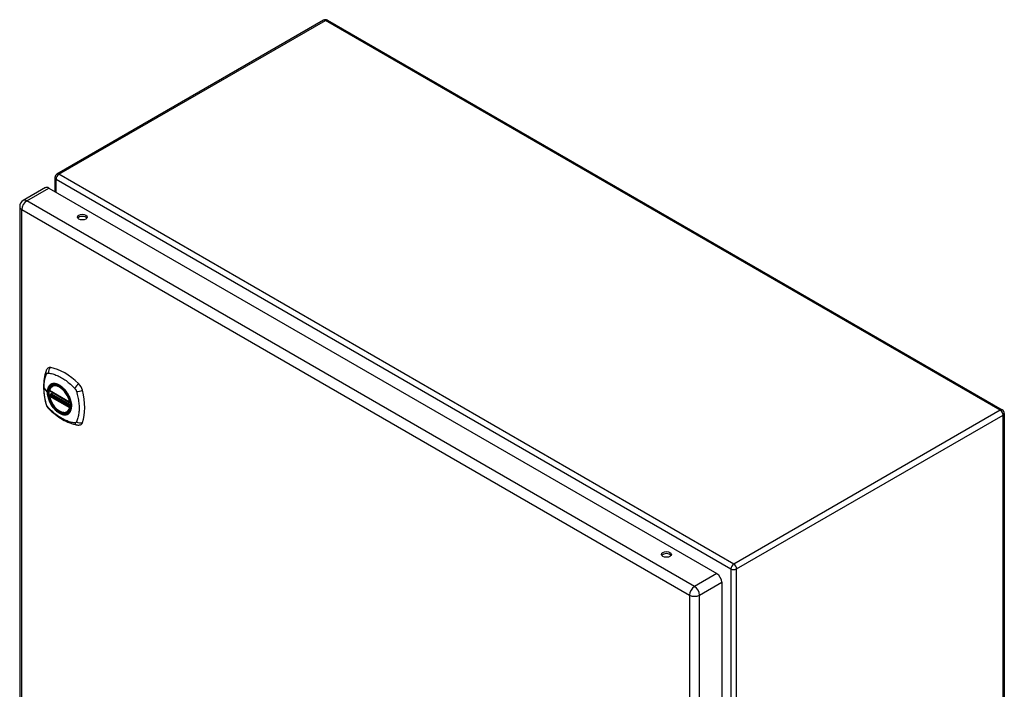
# Model space of a CAD drawing. Header units: inches. Extents: x 114.4 to 134.9, y 39.5 to 67.5.
# Tile 3 of 3: x 114.4 to 134.9, y 53.6 to 67.5. Entities that reach past the tile are written whole.
import ezdxf

# ---------------------------------------------------------------- set-up
doc = ezdxf.new("R2010")
doc.units = ezdxf.units.IN
doc.header["$MEASUREMENT"] = 0
doc.layers.add('Visible Edges(ANSI)', color=7, linetype='Continuous', lineweight=25)
doc.layers.add('Visible Tangent Edges(ANSI)', color=7, linetype='Continuous', lineweight=25)

msp = doc.modelspace()

# ---------------------------------------------------------------- linework, layer by layer
at = {"layer": 'Visible Edges(ANSI)'}
for p, q in [((120.719, 67.463), (115.181, 64.266)), ((120.803, 67.463), (134.827, 59.367)), ((115.139, 64.193), (115.139, 63.906)), ((114.943, 63.985), (114.481, 63.718)), ((115.016, 63.977), (128.894, 55.965)), ((114.408, 63.591), (114.408, 47.661)), ((115.033, 59.763), (115.446, 59.524)), ((115.089, 59.867), (115.099, 59.873)), ((115.033, 59.668), (115.046, 59.676)), ((115.052, 59.688), (115.052, 59.69)), ((115.057, 59.702), (115.098, 59.725)), ((115.402, 59.325), (115.412, 59.331)), ((134.869, 59.294), (134.869, 43.101)), ((128.997, 55.786), (128.997, 39.856))]:
    msp.add_line(p, q, dxfattribs=at)
at = {"layer": 'Visible Edges(ANSI)', "flags": 128}
for points in [[(114.955, 60.177), (114.948, 60.155), (114.941, 60.136), (114.936, 60.117), (114.931, 60.099), (114.927, 60.08), (114.923, 60.061), (114.915, 60.021), (114.91, 59.98), (114.906, 59.939), (114.903, 59.896), (114.902, 59.853), (114.903, 59.81), (114.906, 59.766), (114.909, 59.721), (114.915, 59.676), (114.922, 59.631), (114.93, 59.585), (114.94, 59.54), (114.945, 59.517), (114.948, 59.505), (114.952, 59.491)], [(114.993, 60.233), (114.98, 60.219), (114.97, 60.205), (114.961, 60.191), (114.955, 60.177)], [(115.027, 59.776), (115.031, 59.791), (115.036, 59.805), (115.043, 59.818), (115.05, 59.83), (115.058, 59.841), (115.068, 59.851), (115.078, 59.86), (115.089, 59.867)], [(115.342, 59.787), (115.36, 59.765), (115.378, 59.741), (115.395, 59.717), (115.41, 59.691), (115.425, 59.665), (115.438, 59.638), (115.449, 59.611), (115.459, 59.584)], [(115.402, 59.325), (115.39, 59.319), (115.378, 59.315), (115.366, 59.312), (115.352, 59.31), (115.339, 59.309), (115.325, 59.31), (115.311, 59.312), (115.296, 59.316), (115.282, 59.32), (115.267, 59.326), (115.252, 59.333), (115.237, 59.341), (115.223, 59.35), (115.208, 59.361), (115.194, 59.372), (115.18, 59.384), (115.166, 59.397), (115.153, 59.411), (115.14, 59.425), (115.127, 59.441), (115.115, 59.457), (115.103, 59.473), (115.092, 59.491), (115.082, 59.508), (115.072, 59.526), (115.063, 59.544), (115.055, 59.563), (115.048, 59.581), (115.041, 59.6), (115.035, 59.619), (115.031, 59.637), (115.027, 59.656)], [(115.046, 59.676), (115.049, 59.678), (115.051, 59.681), (115.052, 59.685), (115.052, 59.688)], [(114.952, 59.491), (114.956, 59.477), (114.962, 59.464), (114.967, 59.452), (114.974, 59.44), (114.981, 59.428), (114.989, 59.416), (114.998, 59.405), (115.008, 59.395)], [(115.008, 59.395), (115.017, 59.385), (115.027, 59.376), (115.044, 59.359), (115.078, 59.329), (115.114, 59.298), (115.15, 59.27), (115.186, 59.243), (115.222, 59.217), (115.259, 59.193), (115.297, 59.171), (115.334, 59.15), (115.372, 59.131), (115.41, 59.114), (115.448, 59.098), (115.486, 59.084), (115.524, 59.073), (115.563, 59.063), (115.582, 59.059), (115.592, 59.057), (115.603, 59.055)], [(115.603, 59.055), (115.618, 59.053), (115.635, 59.053), (115.653, 59.055), (115.671, 59.059)]]:
    msp.add_lwpolyline(points, dxfattribs=at)
at = {"layer": 'Visible Edges(ANSI)'}
for centre, radius, start, end in [((120.761, 67.39), 0.084, 60, 120), ((115.223, 64.193), 0.084, 120, 180), ((114.554, 63.591), 0.146, 120, 180), ((115.038, 59.774), 0.0118, 166.5554, 240), ((115.038, 59.658), 0.0118, 120, 190.611), ((115.063, 59.692), 0.0118, 120, 187.8283), ((115.452, 59.535), 0.0118, 240, 282.6344), ((134.785, 59.294), 0.084, 0, 60)]:
    msp.add_arc(centre, radius, start, end, dxfattribs=at)
for centre, major_axis, start_param, end_param in [((115.016, 63.858), (-0.073, 0.126), 5.497787, 6.283185), ((115.708, 63.33), (0.102, 0), 0.378178, 2.763414), ((115.092, 60.087), (-0.089, 0.153), 5.825423, 6.408181), ((115.343, 59.09), (-0.64, 1.108), 5.170151, 5.825423), ((115.238, 59.592), (0.157, -0.273), 2.363977, 7.060801), ((115.594, 59.797), (0.089, -0.153), 1.113034, 2.028558), ((114.856, 59.934), (-0.64, 1.108), 3.599355, 4.254627), ((115.594, 59.218), (0.089, -0.153), 6.158189, 6.740947), ((127.848, 56.322), (0.102, 0), 0.378178, 2.763414), ((128.894, 55.846), (0.073, -0.126), 0.785398, 2.356194)]:
    msp.add_ellipse(centre, major_axis=major_axis, ratio=0.57735, start_param=start_param, end_param=end_param, dxfattribs=at)
for centre, major_axis in [((115.708, 63.374), (0.102, 0)), ((115.235, 59.59), (0.16, -0.277)), ((127.848, 56.365), (0.102, 0))]:
    msp.add_ellipse(centre, major_axis=major_axis, ratio=0.57735, dxfattribs=at)
at = {"layer": 'Visible Tangent Edges(ANSI)'}
for p, q in [((115.223, 64.262), (120.761, 67.459)), ((134.785, 59.363), (120.761, 67.459)), ((129.247, 56.165), (115.223, 64.262)), ((115.164, 64.159), (129.187, 56.062)), ((115.164, 63.892), (115.164, 64.159)), ((114.554, 63.71), (115.016, 63.977)), ((128.431, 55.698), (114.554, 63.71)), ((114.45, 63.532), (128.328, 55.519)), ((114.45, 47.601), (114.45, 63.532)), ((114.912, 59.826), (114.981, 59.735)), ((115.444, 59.53), (115.03, 59.769)), ((115.03, 59.653), (115.444, 59.414)), ((115.038, 59.667), (115.05, 59.674)), ((115.452, 59.428), (115.038, 59.667)), ((115.05, 59.674), (115.46, 59.437)), ((115.461, 59.454), (115.058, 59.687)), ((115.063, 59.701), (115.102, 59.723)), ((115.461, 59.472), (115.063, 59.701)), ((115.459, 59.432), (115.452, 59.428)), ((134.785, 59.363), (129.247, 56.165)), ((129.306, 56.062), (134.844, 59.26)), ((134.844, 43.067), (134.844, 59.26)), ((128.894, 55.965), (128.431, 55.698)), ((129.187, 56.062), (129.187, 39.87)), ((129.306, 39.87), (129.306, 56.062)), ((128.535, 55.519), (128.997, 55.786)), ((128.328, 55.519), (128.328, 39.589)), ((128.535, 39.589), (128.535, 55.519))]:
    msp.add_line(p, q, dxfattribs=at)
at = {"layer": 'Visible Tangent Edges(ANSI)', "flags": 128}
for points in [[(114.912, 59.826), (114.913, 59.839), (114.913, 59.852), (114.913, 59.866), (114.914, 59.879), (114.915, 59.892), (114.916, 59.904), (114.917, 59.917), (114.918, 59.93), (114.92, 59.942), (114.922, 59.954), (114.924, 59.966), (114.926, 59.978), (114.928, 59.99), (114.93, 60.002), (114.933, 60.013), (114.936, 60.025), (114.939, 60.036), (114.942, 60.047), (114.945, 60.058), (114.949, 60.068), (114.952, 60.079), (114.956, 60.089), (114.96, 60.1), (114.966, 60.111)], [(114.966, 60.111), (114.967, 60.113), (114.968, 60.114), (114.969, 60.116), (114.97, 60.118), (114.971, 60.119), (114.972, 60.12), (114.973, 60.122), (114.975, 60.123), (114.976, 60.124), (114.978, 60.125), (114.979, 60.126), (114.981, 60.127), (114.982, 60.128), (114.984, 60.129), (114.985, 60.129), (114.987, 60.13), (114.989, 60.131), (114.991, 60.131), (114.992, 60.131), (114.994, 60.132), (114.996, 60.132), (114.998, 60.132), (115, 60.132), (115.002, 60.132)], [(115.002, 60.132), (115.026, 60.13), (115.048, 60.126), (115.07, 60.121), (115.093, 60.115), (115.115, 60.108), (115.138, 60.101), (115.161, 60.092), (115.185, 60.083), (115.208, 60.073), (115.231, 60.062), (115.254, 60.05), (115.278, 60.037), (115.301, 60.023), (115.324, 60.008), (115.348, 59.992), (115.371, 59.976), (115.394, 59.958), (115.416, 59.94), (115.439, 59.921), (115.462, 59.902), (115.484, 59.882), (115.506, 59.861), (115.528, 59.84), (115.551, 59.815)], [(114.966, 59.477), (114.96, 59.495), (114.956, 59.51), (114.952, 59.524), (114.949, 59.539), (114.945, 59.554), (114.942, 59.569), (114.939, 59.584), (114.936, 59.598), (114.933, 59.613), (114.93, 59.628), (114.928, 59.642), (114.926, 59.657), (114.924, 59.672), (114.922, 59.686), (114.92, 59.7), (114.918, 59.715), (114.917, 59.729), (114.916, 59.743), (114.915, 59.757), (114.914, 59.771), (114.913, 59.785), (114.913, 59.799), (114.913, 59.812), (114.912, 59.826)], [(115.039, 59.887), (115.035, 59.883), (115.03, 59.879), (115.026, 59.875), (115.022, 59.87), (115.018, 59.865), (115.015, 59.86), (115.011, 59.855), (115.008, 59.849), (115.005, 59.844), (115.002, 59.838), (114.999, 59.832), (114.996, 59.825), (114.994, 59.819), (114.992, 59.812), (114.99, 59.805), (114.988, 59.798), (114.987, 59.791), (114.985, 59.783), (114.984, 59.775), (114.983, 59.768), (114.982, 59.76), (114.982, 59.752), (114.982, 59.743), (114.981, 59.735)], [(114.985, 59.734), (114.986, 59.757), (114.989, 59.78), (114.993, 59.801), (114.999, 59.82), (115.007, 59.838), (115.016, 59.855), (115.027, 59.869), (115.039, 59.881), (115.053, 59.892), (115.068, 59.9), (115.084, 59.906), (115.101, 59.91), (115.119, 59.911), (115.138, 59.911), (115.158, 59.908), (115.178, 59.902), (115.199, 59.895), (115.22, 59.885), (115.241, 59.874), (115.261, 59.86), (115.282, 59.844), (115.302, 59.827), (115.322, 59.808), (115.341, 59.787)], [(115.073, 59.906), (115.071, 59.906), (115.07, 59.905), (115.068, 59.905), (115.067, 59.904), (115.065, 59.903), (115.064, 59.903), (115.062, 59.902), (115.061, 59.901), (115.059, 59.901), (115.058, 59.9), (115.057, 59.899), (115.055, 59.898), (115.054, 59.897), (115.052, 59.897), (115.051, 59.896), (115.05, 59.895), (115.048, 59.894), (115.047, 59.893), (115.046, 59.892), (115.044, 59.891), (115.043, 59.89), (115.042, 59.889), (115.041, 59.888), (115.039, 59.887)], [(115.394, 59.721), (115.383, 59.738), (115.371, 59.754), (115.359, 59.77), (115.346, 59.785), (115.333, 59.8), (115.319, 59.814), (115.305, 59.827), (115.291, 59.84), (115.277, 59.851), (115.263, 59.862), (115.248, 59.872), (115.234, 59.881), (115.219, 59.889), (115.205, 59.896), (115.19, 59.902), (115.176, 59.906), (115.162, 59.91), (115.148, 59.913), (115.134, 59.915), (115.121, 59.915), (115.108, 59.915), (115.096, 59.913), (115.084, 59.91), (115.073, 59.906)], [(115.551, 59.815), (115.553, 59.813), (115.555, 59.81), (115.557, 59.808), (115.559, 59.806), (115.561, 59.803), (115.563, 59.801), (115.565, 59.798), (115.566, 59.796), (115.568, 59.793), (115.57, 59.791), (115.571, 59.788), (115.573, 59.785), (115.574, 59.783), (115.576, 59.78), (115.577, 59.777), (115.579, 59.774), (115.58, 59.772), (115.581, 59.769), (115.582, 59.766), (115.584, 59.763), (115.585, 59.76), (115.586, 59.758), (115.587, 59.755), (115.588, 59.752)], [(115.588, 59.752), (115.598, 59.719), (115.605, 59.689), (115.612, 59.66), (115.618, 59.631), (115.624, 59.601), (115.629, 59.572), (115.633, 59.544), (115.637, 59.515), (115.639, 59.487), (115.641, 59.459), (115.643, 59.431), (115.643, 59.404), (115.643, 59.377), (115.641, 59.351), (115.639, 59.325), (115.637, 59.3), (115.633, 59.275), (115.629, 59.251), (115.624, 59.227), (115.618, 59.204), (115.612, 59.182), (115.605, 59.16), (115.598, 59.139), (115.588, 59.117)], [(114.981, 59.735), (114.982, 59.727), (114.982, 59.718), (114.982, 59.709), (114.983, 59.701), (114.984, 59.692), (114.985, 59.683), (114.987, 59.674), (114.988, 59.665), (114.99, 59.655), (114.992, 59.646), (114.994, 59.637), (114.996, 59.628), (114.999, 59.618), (115.002, 59.609), (115.005, 59.6), (115.008, 59.59), (115.011, 59.581), (115.015, 59.571), (115.018, 59.562), (115.022, 59.553), (115.026, 59.543), (115.03, 59.534), (115.035, 59.525), (115.039, 59.516)], [(115.459, 59.584), (115.472, 59.536), (115.481, 59.489), (115.483, 59.445), (115.48, 59.404), (115.472, 59.367), (115.458, 59.335), (115.439, 59.308), (115.416, 59.288), (115.389, 59.275), (115.358, 59.269), (115.325, 59.27), (115.289, 59.278), (115.252, 59.293), (115.215, 59.314), (115.178, 59.342), (115.143, 59.375), (115.109, 59.413), (115.078, 59.455), (115.051, 59.5), (115.028, 59.547), (115.01, 59.595), (114.996, 59.642), (114.988, 59.689), (114.985, 59.734)], [(115.046, 59.676), (115.046, 59.676), (115.046, 59.676), (115.046, 59.676), (115.046, 59.676), (115.046, 59.676), (115.046, 59.676), (115.046, 59.676), (115.046, 59.676), (115.046, 59.676), (115.046, 59.676), (115.046, 59.676), (115.046, 59.676), (115.046, 59.676), (115.046, 59.676), (115.046, 59.676), (115.046, 59.676), (115.046, 59.676), (115.046, 59.676), (115.046, 59.676), (115.046, 59.676), (115.046, 59.676), (115.046, 59.676), (115.046, 59.676), (115.046, 59.676)], [(115.046, 59.676), (115.046, 59.676), (115.046, 59.676), (115.046, 59.676), (115.046, 59.676), (115.046, 59.676), (115.046, 59.676), (115.046, 59.676), (115.046, 59.675), (115.046, 59.675), (115.046, 59.675), (115.046, 59.675), (115.047, 59.675), (115.047, 59.675), (115.047, 59.675), (115.047, 59.675), (115.047, 59.675), (115.047, 59.675), (115.047, 59.675), (115.047, 59.675), (115.048, 59.675), (115.048, 59.675), (115.048, 59.675), (115.048, 59.675), (115.048, 59.675)], [(115.048, 59.675), (115.048, 59.675), (115.048, 59.675), (115.048, 59.675), (115.049, 59.674), (115.049, 59.674), (115.049, 59.674), (115.049, 59.674), (115.049, 59.674), (115.049, 59.674), (115.049, 59.674), (115.049, 59.674), (115.049, 59.674), (115.049, 59.674), (115.049, 59.674), (115.049, 59.674), (115.049, 59.674), (115.049, 59.674), (115.049, 59.674), (115.049, 59.674), (115.05, 59.674), (115.05, 59.674), (115.05, 59.674), (115.05, 59.674), (115.05, 59.674)], [(115.052, 59.689), (115.052, 59.689), (115.052, 59.689), (115.052, 59.689), (115.052, 59.689), (115.052, 59.689), (115.052, 59.689), (115.052, 59.689), (115.052, 59.689), (115.052, 59.688), (115.052, 59.688), (115.052, 59.688), (115.052, 59.688), (115.052, 59.688), (115.052, 59.688), (115.052, 59.688), (115.052, 59.688), (115.052, 59.688), (115.052, 59.688), (115.052, 59.688), (115.052, 59.688), (115.052, 59.688), (115.052, 59.688), (115.052, 59.688), (115.052, 59.688)], [(115.055, 59.688), (115.055, 59.688), (115.055, 59.688), (115.055, 59.688), (115.054, 59.689), (115.054, 59.689), (115.054, 59.689), (115.054, 59.689), (115.054, 59.689), (115.054, 59.689), (115.053, 59.689), (115.053, 59.689), (115.053, 59.689), (115.053, 59.689), (115.053, 59.689), (115.053, 59.689), (115.053, 59.689), (115.053, 59.689), (115.052, 59.689), (115.052, 59.689), (115.052, 59.689), (115.052, 59.689), (115.052, 59.689), (115.052, 59.689), (115.052, 59.689)], [(115.058, 59.687), (115.058, 59.687), (115.058, 59.687), (115.058, 59.687), (115.058, 59.687), (115.057, 59.687), (115.057, 59.687), (115.057, 59.687), (115.057, 59.687), (115.057, 59.687), (115.057, 59.687), (115.057, 59.687), (115.057, 59.688), (115.056, 59.688), (115.056, 59.688), (115.056, 59.688), (115.056, 59.688), (115.056, 59.688), (115.056, 59.688), (115.056, 59.688), (115.056, 59.688), (115.055, 59.688), (115.055, 59.688), (115.055, 59.688), (115.055, 59.688)], [(115.428, 59.663), (115.426, 59.665), (115.425, 59.668), (115.424, 59.67), (115.423, 59.673), (115.421, 59.675), (115.42, 59.678), (115.419, 59.68), (115.417, 59.683), (115.416, 59.685), (115.415, 59.687), (115.413, 59.69), (115.412, 59.692), (115.41, 59.695), (115.409, 59.697), (115.408, 59.699), (115.406, 59.702), (115.405, 59.704), (115.403, 59.707), (115.402, 59.709), (115.4, 59.711), (115.399, 59.714), (115.397, 59.716), (115.396, 59.718), (115.394, 59.721)], [(115.428, 59.291), (115.437, 59.299), (115.445, 59.308), (115.453, 59.318), (115.46, 59.329), (115.466, 59.341), (115.471, 59.354), (115.476, 59.367), (115.479, 59.381), (115.482, 59.396), (115.484, 59.411), (115.486, 59.427), (115.486, 59.444), (115.486, 59.461), (115.484, 59.478), (115.482, 59.496), (115.479, 59.514), (115.476, 59.533), (115.471, 59.551), (115.466, 59.57), (115.459, 59.589), (115.453, 59.608), (115.445, 59.626), (115.437, 59.645), (115.428, 59.663)], [(114.981, 59.443), (114.98, 59.445), (114.979, 59.446), (114.978, 59.447), (114.978, 59.449), (114.977, 59.45), (114.976, 59.451), (114.976, 59.453), (114.975, 59.454), (114.974, 59.456), (114.974, 59.457), (114.973, 59.458), (114.972, 59.46), (114.972, 59.461), (114.971, 59.462), (114.97, 59.464), (114.97, 59.465), (114.969, 59.467), (114.969, 59.468), (114.968, 59.469), (114.968, 59.471), (114.967, 59.472), (114.967, 59.474), (114.966, 59.475), (114.966, 59.477)], [(115.002, 59.414), (115.001, 59.415), (115, 59.416), (114.999, 59.417), (114.998, 59.418), (114.997, 59.419), (114.996, 59.421), (114.995, 59.422), (114.994, 59.423), (114.993, 59.424), (114.992, 59.425), (114.992, 59.427), (114.991, 59.428), (114.99, 59.429), (114.989, 59.43), (114.988, 59.432), (114.987, 59.433), (114.986, 59.434), (114.985, 59.435), (114.985, 59.437), (114.984, 59.438), (114.983, 59.439), (114.982, 59.441), (114.981, 59.442), (114.981, 59.443)], [(115.551, 59.096), (115.528, 59.099), (115.506, 59.103), (115.484, 59.108), (115.462, 59.114), (115.439, 59.121), (115.416, 59.128), (115.394, 59.137), (115.371, 59.146), (115.348, 59.157), (115.324, 59.168), (115.301, 59.18), (115.278, 59.193), (115.254, 59.207), (115.231, 59.222), (115.208, 59.237), (115.185, 59.254), (115.161, 59.271), (115.138, 59.289), (115.115, 59.307), (115.093, 59.327), (115.07, 59.347), (115.048, 59.368), (115.026, 59.389), (115.002, 59.414)], [(115.039, 59.516), (115.041, 59.513), (115.042, 59.511), (115.043, 59.508), (115.044, 59.506), (115.046, 59.503), (115.047, 59.501), (115.048, 59.498), (115.05, 59.496), (115.051, 59.494), (115.052, 59.491), (115.054, 59.489), (115.055, 59.486), (115.057, 59.484), (115.058, 59.482), (115.059, 59.479), (115.061, 59.477), (115.062, 59.474), (115.064, 59.472), (115.065, 59.47), (115.067, 59.467), (115.068, 59.465), (115.07, 59.463), (115.071, 59.46), (115.073, 59.458)], [(115.073, 59.458), (115.084, 59.441), (115.096, 59.425), (115.108, 59.409), (115.121, 59.393), (115.135, 59.379), (115.148, 59.365), (115.162, 59.352), (115.176, 59.339), (115.19, 59.328), (115.205, 59.317), (115.219, 59.307), (115.234, 59.298), (115.248, 59.29), (115.263, 59.283), (115.277, 59.277), (115.292, 59.272), (115.306, 59.269), (115.319, 59.266), (115.333, 59.264), (115.346, 59.264), (115.359, 59.264), (115.371, 59.266), (115.383, 59.269), (115.394, 59.272)], [(115.394, 59.272), (115.396, 59.273), (115.397, 59.273), (115.399, 59.274), (115.4, 59.275), (115.402, 59.275), (115.403, 59.276), (115.405, 59.277), (115.406, 59.277), (115.408, 59.278), (115.409, 59.279), (115.41, 59.28), (115.412, 59.28), (115.413, 59.281), (115.415, 59.282), (115.416, 59.283), (115.417, 59.284), (115.419, 59.285), (115.42, 59.286), (115.421, 59.287), (115.423, 59.287), (115.424, 59.288), (115.425, 59.289), (115.426, 59.29), (115.428, 59.291)], [(115.588, 59.117), (115.587, 59.116), (115.586, 59.114), (115.585, 59.112), (115.584, 59.111), (115.582, 59.109), (115.581, 59.108), (115.58, 59.107), (115.579, 59.106), (115.577, 59.104), (115.576, 59.103), (115.574, 59.102), (115.573, 59.101), (115.571, 59.101), (115.57, 59.1), (115.568, 59.099), (115.566, 59.098), (115.565, 59.098), (115.563, 59.097), (115.561, 59.097), (115.559, 59.097), (115.557, 59.097), (115.555, 59.096), (115.553, 59.096), (115.551, 59.096)]]:
    msp.add_lwpolyline(points, dxfattribs=at)
at = {"layer": 'Visible Tangent Edges(ANSI)'}
for centre, major_axis, ratio, start_param, end_param in [((120.761, 67.39), (-0.042, 0.0727), 0.57735, 5.497787, 6.283185), ((120.761, 67.39), (0.042, 0.0727), 0.57735, 0, 0.785398), ((115.223, 64.193), (0.042, 0.0727), 0.57735, 0.785398, 2.356194), ((115.223, 64.193), (-0.042, 0.0727), 0.57735, 5.497787, 6.283185), ((115.223, 64.193), (-0.084, 0), 0.57735, 0, 0.785398), ((114.554, 63.591), (-0.073, -0.126), 0.57735, 3.926991, 5.497787), ((114.554, 63.591), (-0.073, 0.126), 0.57735, 5.497787, 6.283185), ((114.554, 63.591), (-0.146, 0), 0.57735, 0, 0.785398), ((115.066, 60.135), (-0.11, 0.042), 0.704518, 0, 0.765179), ((115.092, 60.15), (0.027, 0.115), 0.753705, 0.761071, 1.898341), ((115.237, 59.592), (-0.173, 0.3), 0.57735, 5.055237, 10.652726), ((115.038, 59.774), (-0.0115, 0.0027), 0.697177, 0, 0.936254), ((115.237, 59.591), (-0.151, 0.261), 0.57735, 4.164956, 6.830618), ((115.038, 59.774), (-0.0059, -0.0102), 0.57735, 5.497787, 6.283185), ((115.245, 59.596), (-0.156, 0.271), 0.57735, 6.166197, 6.283185), ((115.622, 59.845), (0.0787, 0.088), 0.341266, 1.05898, 2.19625), ((115.649, 59.798), (-0.116, -0.024), 0.341266, 0.945343, 2.082613), ((114.986, 59.736), (0.00492, 0), 0.57735, 3.5561, 4.570492), ((115.038, 59.658), (-0.0116, -0.0022), 0.424984, 0, 0.691657), ((115.038, 59.658), (-0.0059, -0.0102), 0.57735, 3.926991, 5.497787), ((115.237, 59.591), (0.151, -0.261), 0.57735, 4.164956, 6.830618), ((115.038, 59.658), (-0.0059, 0.0102), 0.57735, 5.497787, 6.283185), ((115.041, 59.686), (0.0018, -0.0117), 0.983841, 0.332621, 1.648576), ((115.047, 59.685), (0.0039, 0.0112), 0.653911, 3.808835, 5.235416), ((115.05, 59.684), (0.0059, 0.0102), 0.57735, 3.926991, 5.335914), ((115.063, 59.692), (-0.0117, -0.0016), 0.470841, 0, 0.203742), ((115.063, 59.692), (-0.0059, -0.0102), 0.57735, 3.926991, 5.351326), ((115.063, 59.692), (-0.0059, 0.0102), 0.57735, 5.497787, 6.283185), ((115.066, 59.523), (-0.114, -0.032), 0.390453, 0, 0.392125), ((115.092, 59.477), (-0.0849, -0.0822), 0.390453, 5.89106, 6.283185), ((115.245, 59.596), (0.156, -0.271), 0.57735, 0, 0.116988), ((115.452, 59.535), (-0.0059, -0.0102), 0.57735, 5.497787, 6.283185), ((115.452, 59.535), (-0.0116, -0.0022), 0.424984, 0.691657, 1.603666), ((115.452, 59.419), (0.0059, 0.0102), 0.57735, 0.785398, 2.356194), ((115.452, 59.419), (0.0115, -0.0027), 0.697177, 4.077847, 5.160757), ((115.452, 59.419), (0.0059, -0.0102), 0.57735, 1.624298, 2.356194), ((134.785, 59.294), (0.042, 0.0727), 0.57735, 0, 0.785398), ((134.785, 59.294), (0.042, -0.0727), 0.57735, 0.785398, 2.356194), ((134.785, 59.294), (0.084, 0), 0.57735, 5.497787, 6.283185), ((115.622, 59.171), (-0.019, -0.117), 0.704518, 5.518007, 6.283185), ((115.649, 59.187), (-0.113, 0.035), 0.753705, 1.243252, 2.380522), ((129.247, 56.097), (-0.042, -0.0727), 0.57735, 3.926991, 5.497787), ((129.247, 56.097), (0.042, -0.0727), 0.57735, 0.785398, 2.356194), ((129.247, 56.097), (0.084, 0), 0.57735, 3.926991, 5.497787), ((128.431, 55.579), (0.073, 0.126), 0.57735, 0.785398, 2.356194), ((128.431, 55.579), (-0.073, 0.126), 0.57735, 3.926991, 5.497787), ((128.431, 55.579), (-0.146, 0), 0.57735, 0.785398, 2.356194)]:
    msp.add_ellipse(centre, major_axis=major_axis, ratio=ratio, start_param=start_param, end_param=end_param, dxfattribs=at)
for centre, major_axis in [((115.238, 59.592), (-0.171, 0.296)), ((115.235, 59.59), (0.163, -0.282)), ((115.235, 59.59), (-0.162, 0.281))]:
    msp.add_ellipse(centre, major_axis=major_axis, ratio=0.57735, dxfattribs=at)

doc.saveas('drawing.dxf')
